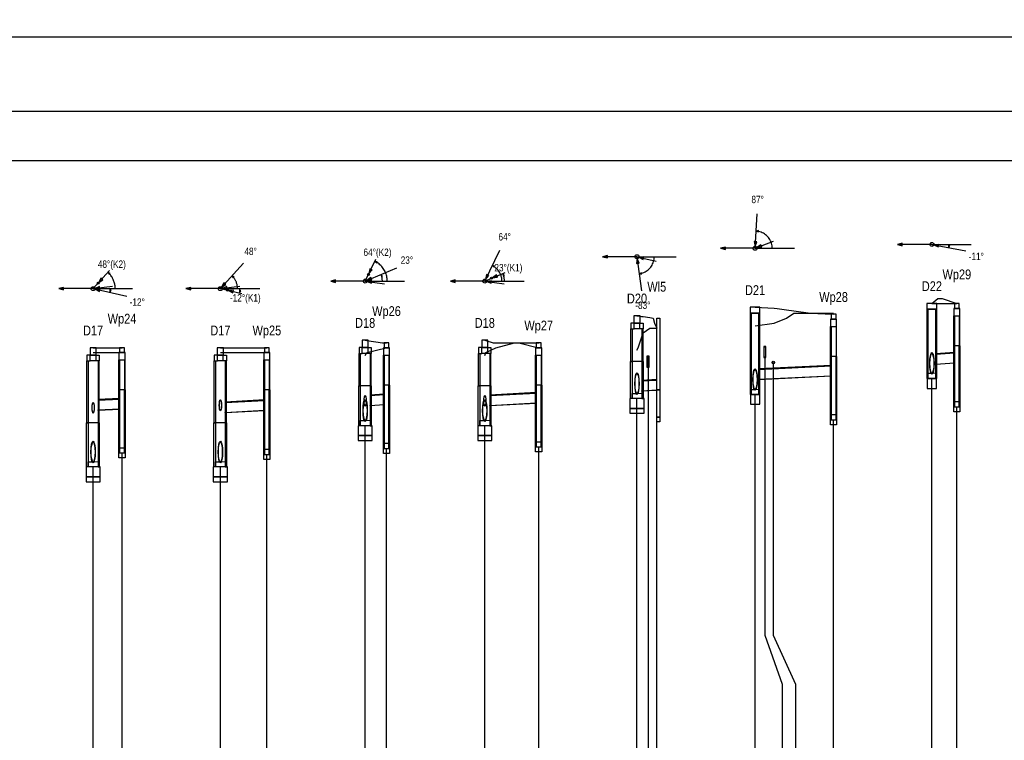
# Model space of a CAD drawing. Header units: metres. Extents: x 0 to 2625, y -705 to 306.
# Tile 33 of 34: x 2225 to 2425, y 159 to 306. Entities that reach past the tile are written whole.
import ezdxf
from ezdxf.enums import TextEntityAlignment as Align

# ---------------------------------------------------------------- set-up
doc = ezdxf.new("R2010")
doc.units = ezdxf.units.M
doc.header["$LTSCALE"] = 0.2
doc.layers.get('0').update_dxf_attribs({"color": 250, "linetype": 'CONTINUOUS'})
doc.layers.get('Defpoints').update_dxf_attribs({"linetype": 'CONTINUOUS'})
for name, color, linetype in [('Budynki', 7, 'CONTINUOUS'), ('Liczby', 7, 'CONTINUOUS'), ('Linie_opisowe', 7, 'CONTINUOUS'), ('Linie_tabeli', 7, 'CONTINUOUS'), ('Odcinki', 7, 'CONTINUOUS'), ('Opis_wl', 7, 'CONTINUOUS'), ('Osie', 7, 'CONTINUOUS'), ('Teren_istn', 3, 'CONTINUOUS'), ('Teren_proj', 2, 'CONTINUOUS'), ('Uzbr_podz', 7, 'CONTINUOUS'), ('warstwa_nr_0', 8, 'CONTINUOUS'), ('Wezly', 7, 'CONTINUOUS'), ('Wymiary', 7, 'CONTINUOUS')]:
    doc.layers.add(name, color=color, linetype=linetype)
doc.styles.get("Standard").update_dxf_attribs({"font": 'arial.ttf'})
doc.dimstyles.new('ISO-25', dxfattribs={"dimtxt": 2.5, "dimasz": 2.5, "dimexe": 1.25, "dimexo": 0.625, "dimtad": 1, "dimdec": 4, "dimdsep": 46, "dimtxsty": 'Standard', "dimcen": 2.5, "dimadec": 0, "dimazin": 0, "dimtfac": 1, "dimtdec": 4, "dimtmove": 0, "dimatfit": 3, "dimfxl": 1, "dimtolj": 1, "dimtzin": 0, "dimarcsym": 0})

# ---------------------------------------------------------------- blocks, each defined once
blk = doc.blocks.new('*D3')
at = {"color": 0, "lineweight": -2, "transparency": 16777216}
for p, q in [((0, 287.62), (0, 303.44)), ((2625.3, 287.62), (2625.3, 303.44)), ((2.5, 302.19), (2622.8, 302.19))]:
    blk.add_line(p, q, dxfattribs=at)
at = {"color": 0, "transparency": 16777216}
for points in [[(2.5, 302.61), (2.5, 301.77), (0, 302.19)], [(2622.8, 302.61), (2622.8, 301.77), (2625.3, 302.19)]]:
    blk.add_solid(points, dxfattribs=at)
at = {"layer": 'Defpoints', "color": 0, "transparency": 16777216}
for p in [(2625.3, 302.19), (0, 287), (2625.3, 287)]:
    blk.add_point(p, dxfattribs=at)
at = {"color": 0, "transparency": 16777216, "insert": (1312.65, 304.09), "char_height": 2.5, "attachment_point": 5}
blk.add_mtext('\\A1;2625.2962', dxfattribs=at)

msp = doc.modelspace()

# ---------------------------------------------------------------- linework, layer by layer
at = {"layer": 'Budynki'}
for points in [[(2354.8416, 245), (2354.8416, 230.3956), (2354.2416, 230.3956), (2354.2416, 245)], [(2354.8416, 230.3956), (2354.8416, 224.8956), (2354.2416, 224.8956), (2354.2416, 228.8956), (2354.2416, 228.8956), (2354.2416, 230.3956)], [(2354.8416, 224.8956), (2354.8416, 223.8956), (2354.2416, 223.8956), (2354.2416, 224.8956)]]:
    msp.add_lwpolyline(points, close=True, dxfattribs=at)
at = {"layer": 'Linie_opisowe'}
for points in [[(2376.2216, 237.114), (2376.2216, 180.56), (2379.7416, 170.56), (2379.7416, 100)], [(2352.4586, 235.158), (2352.4586, 132.76), (2352.9186, 122.76), (2352.9186, 100)], [(2377.9416, 235.979), (2377.9416, 180.56), (2382.4416, 170.56), (2382.4416, 100)]]:
    msp.add_lwpolyline(points, dxfattribs=at)
at = {"layer": 'Linie_tabeli'}
msp.add_lwpolyline([(30, 0), (2615.2962, 0), (2615.2962, 277), (30, 277)], close=True, dxfattribs=at)
for points in [[(2410.2166, 100), (2410.2166, 232.7245)], [(2350.2186, 100), (2350.2186, 228.6495)], [(2374.2416, 100), (2374.2416, 229.4895)], [(2415.2962, 100), (2415.2962, 226.981)], [(2354.2416, 100), (2354.2416, 224.8956)], [(2294.9091, 100), (2294.9091, 223.1259)], [(2319.2497, 100), (2319.2497, 223.1259)], [(2390.2166, 100), (2390.2166, 224.3242)], [(2299.2497, 100), (2299.2497, 218.5004)], [(2330.2186, 100), (2330.2186, 218.8042)], [(2245.443, 100), (2245.443, 217.582)], [(2274.9091, 100), (2274.9091, 217.2891)], [(2239.5518, 100), (2239.5518, 214.7374)], [(2265.443, 100), (2265.443, 214.7374)]]:
    msp.add_lwpolyline(points, dxfattribs=at)
at = {"layer": 'Odcinki'}
for points in [[(2411.0166, 237.66), (2414.7962, 237.9435), (2414.7962, 238.0435), (2411.0166, 237.76)], [(2375.0416, 234.5655), (2389.7166, 235.2992), (2389.7166, 235.3992), (2375.0416, 234.6655)], [(2411.0166, 235.66), (2414.7962, 235.9435), (2414.7962, 235.8435), (2411.0166, 235.56)], [(2351.2186, 232.2445), (2354.2416, 232.3956), (2354.2416, 232.4956), (2351.2186, 232.3445)], [(2375.0416, 232.5655), (2389.7166, 233.2992), (2389.7166, 233.1992), (2375.0416, 232.4655)], [(2351.2186, 230.2445), (2354.2416, 230.3956), (2354.2416, 230.2956), (2351.2186, 230.1445)], [(2240.5518, 228.3374), (2244.943, 228.557), (2244.943, 228.657), (2240.5518, 228.4374)], [(2295.9091, 229.2699), (2298.7497, 229.4659), (2298.7497, 229.5659), (2295.9091, 229.3699)], [(2320.2497, 229.2559), (2329.7186, 229.7767), (2329.7186, 229.8767), (2320.2497, 229.3559)], [(2240.5518, 226.3374), (2244.943, 226.557), (2244.943, 226.457), (2240.5518, 226.2374)], [(2266.443, 227.8404), (2274.4091, 228.2626), (2274.4091, 228.3626), (2266.443, 227.9404)], [(2295.9091, 227.2699), (2298.7497, 227.4659), (2298.7497, 227.3659), (2295.9091, 227.1699)], [(2320.2497, 227.2559), (2329.7186, 227.7767), (2329.7186, 227.6767), (2320.2497, 227.1559)], [(2266.443, 225.8404), (2274.4091, 226.2626), (2274.4091, 226.1626), (2266.443, 225.7404)]]:
    msp.add_lwpolyline(points, close=True, dxfattribs=at)
at = {"layer": 'Opis_wl'}
for centre, major_axis in [((2410.2166, 235.8045), (0, -2.2)), ((2410.2166, 235.8045), (0, -2)), ((2374.2416, 232.5255), (0, -2.2)), ((2374.2416, 232.5255), (0, -2)), ((2350.2186, 231.6945), (0, -2.2)), ((2350.2186, 231.6945), (0, -2)), ((2294.9091, 226.2009), (0, -2.2)), ((2294.9091, 228.2009), (0, -1.1)), ((2294.9091, 228.2009), (0, -1)), ((2319.2497, 226.2009), (0, -2.2)), ((2319.2497, 228.2009), (0, -1.1)), ((2319.2497, 228.2009), (0, -1)), ((2239.5518, 226.7874), (0, -1.1)), ((2239.5518, 226.7874), (0, -1)), ((2265.443, 227.2874), (0, -1.1)), ((2265.443, 227.2874), (0, -1)), ((2294.9091, 226.2009), (0, -2)), ((2319.2497, 226.2009), (0, -2)), ((2239.5518, 217.7874), (0, -2.2)), ((2239.5518, 217.7874), (0, -2)), ((2265.443, 217.7874), (0, -2.2)), ((2265.443, 217.7874), (0, -2))]:
    msp.add_ellipse(centre, major_axis=major_axis, ratio=0.2, dxfattribs=at)
at = {"layer": 'Osie'}
for p, q in [((2374.2416, 259.2045), (2382.2416, 259.2045)), ((2410.2166, 260), (2418.2166, 260)), ((2350.2186, 257.4987), (2358.2186, 257.4987)), ((2294.9091, 252.5341), (2302.9091, 252.5341)), ((2319.2497, 252.5341), (2327.2497, 252.5341)), ((2239.5518, 251), (2247.5518, 251)), ((2265.443, 251), (2273.443, 251))]:
    msp.add_line(p, q, dxfattribs=at)
at = {"layer": 'Teren_istn'}
for points in [[(2410.2166, 248), (2415.2962, 248)], [(2374.2416, 243.469), (2378.097, 244), (2380.6431, 245), (2382.1197, 246), (2388.5001, 246), (2390.2166, 246)], [(2350.2186, 238.4717), (2350.475, 239), (2350.8027, 240), (2351.1597, 241), (2351.4758, 242), (2352.8214, 243), (2354.2416, 243)], [(2294.9091, 237.4318), (2295.2613, 238), (2299.174, 239), (2299.2497, 239)], [(2319.2497, 237.4318), (2319.4564, 238), (2321.5223, 239), (2325.2868, 240), (2326.1759, 240), (2330.1761, 239), (2330.2186, 239)], [(2239.5518, 238), (2244.022, 238), (2245.443, 238)], [(2265.443, 238), (2274.9091, 238)]]:
    msp.add_lwpolyline(points, dxfattribs=at)
at = {"layer": 'Teren_proj'}
for points in [[(2410.2166, 248), (2411.421, 249), (2412.2925, 249), (2415.2962, 248)], [(2374.2416, 247.2045), (2378.097, 247.0285), (2378.7217, 247), (2380.6431, 246.7175), (2382.1197, 246.5004), (2385.5228, 246), (2388.5001, 245.8731), (2390.2166, 245.8)], [(2350.2186, 245.4987), (2350.475, 245.4598), (2350.8027, 245.41), (2351.1597, 245.3557), (2351.4758, 245.3077), (2352.8214, 245.1033), (2353.501, 245), (2353.8066, 244), (2354.2416, 243)], [(2294.9091, 240.5341), (2295.2613, 240.4802), (2298.4021, 240), (2299.174, 240), (2299.2497, 240)], [(2319.2497, 240.5341), (2319.4564, 240.4697), (2320.9662, 240), (2321.5223, 240), (2325.2868, 240)], [(2239.5518, 239), (2244.022, 239), (2245.443, 239)], [(2265.443, 239), (2274.9091, 239)], [(2326.1759, 240), (2328.9065, 240), (2330.1761, 240), (2330.2186, 240)]]:
    msp.add_lwpolyline(points, dxfattribs=at)
at = {"layer": 'Uzbr_podz'}
for points in [[(2376.0016, 237.014), (2376.4416, 237.014), (2376.4416, 239.214), (2376.0016, 239.214)], [(2376.0216, 237.114), (2376.4216, 237.114), (2376.4216, 239.114), (2376.0216, 239.114)], [(2352.2386, 235.058), (2352.6786, 235.058), (2352.6786, 237.258), (2352.2386, 237.258)], [(2352.2586, 235.158), (2352.6586, 235.158), (2352.6586, 237.158), (2352.2586, 237.158)]]:
    msp.add_lwpolyline(points, close=True, dxfattribs=at)
msp.add_circle((2377.9416, 235.979), 0.25, dxfattribs=at)
at = {"layer": 'warstwa_nr_0'}
msp.add_lwpolyline([(0, -10), (2625.2962, -10), (2625.2962, 287), (0, 287)], close=True, dxfattribs=at)
at = {"layer": 'Wezly'}
for p, q in [((2350.8186, 243.9987), (2349.6186, 243.9987)), ((2350.8186, 242.7987), (2349.6186, 242.7987)), ((2295.5091, 239.0341), (2294.3091, 239.0341)), ((2319.8497, 239.0341), (2318.6497, 239.0341)), ((2415.7962, 239.4), (2414.7962, 239.4)), ((2240.1518, 237.5), (2238.9518, 237.5)), ((2266.043, 237.5), (2264.843, 237.5)), ((2295.5091, 237.8341), (2294.3091, 237.8341)), ((2319.8497, 237.8341), (2318.6497, 237.8341)), ((2390.7166, 237.2), (2389.7166, 237.2)), ((2240.1518, 236.3), (2238.9518, 236.3)), ((2266.043, 236.3), (2264.843, 236.3)), ((2351.3386, 236.1987), (2349.0986, 236.1987)), ((2245.943, 230.4), (2244.943, 230.4)), ((2275.4091, 230.4), (2274.4091, 230.4)), ((2296.0291, 231.2341), (2293.7891, 231.2341)), ((2299.7497, 231.4), (2298.7497, 231.4)), ((2320.3697, 231.2341), (2318.1297, 231.2341)), ((2330.7186, 231.4), (2329.7186, 231.4)), ((2240.6718, 223.7), (2238.4318, 223.7)), ((2266.563, 223.7), (2264.323, 223.7))]:
    msp.add_line(p, q, dxfattribs=at)
for points in [[(2373.2416, 246.0045), (2375.2416, 246.0045), (2375.2416, 247.2045), (2373.2416, 247.2045)], [(2409.2166, 246.8), (2411.2166, 246.8), (2411.2166, 248), (2409.2166, 248)], [(2409.2166, 232.7245), (2411.2166, 232.7245), (2411.2166, 246.8), (2409.2166, 246.8)], [(2409.4166, 232.7245), (2411.0166, 232.7245), (2411.0166, 246.8), (2409.4166, 246.8)], [(2414.6712, 245.5), (2415.9212, 245.5), (2415.9212, 247), (2414.6712, 247)], [(2414.7962, 247), (2415.7962, 247), (2415.7962, 248), (2414.7962, 248)], [(2349.5946, 243.9987), (2350.8426, 243.9987), (2350.8426, 245.4987), (2349.5946, 245.4987)], [(2373.2416, 229.4895), (2375.2416, 229.4895), (2375.2416, 246.0045), (2373.2416, 246.0045)], [(2373.4416, 229.4895), (2375.0416, 229.4895), (2375.0416, 246.0045), (2373.4416, 246.0045)], [(2389.5916, 243.3), (2390.8416, 243.3), (2390.8416, 244.8), (2389.5916, 244.8)], [(2389.7166, 244.8), (2390.7166, 244.8), (2390.7166, 245.8), (2389.7166, 245.8)], [(2414.7962, 239.4), (2414.6712, 239.4), (2414.6712, 245.5), (2414.7962, 245.5)], [(2415.7962, 239.4), (2415.9212, 239.4), (2415.9212, 245.5), (2415.7962, 245.5)], [(2349.6186, 243.9987), (2348.9686, 243.9987), (2348.9686, 242.7987), (2349.6186, 242.7987)], [(2349.2186, 236.1987), (2348.9686, 236.1987), (2348.9686, 242.7987), (2349.2186, 242.7987)], [(2350.8186, 243.9987), (2351.4686, 243.9987), (2351.4686, 242.7987), (2350.8186, 242.7987)], [(2351.2186, 236.1987), (2351.4686, 236.1987), (2351.4686, 242.7987), (2351.2186, 242.7987)], [(2389.7166, 237.2), (2389.5916, 237.2), (2389.5916, 243.3), (2389.7166, 243.3)], [(2390.7166, 237.2), (2390.8416, 237.2), (2390.8416, 243.3), (2390.7166, 243.3)], [(2294.2851, 239.0341), (2295.5331, 239.0341), (2295.5331, 240.5341), (2294.2851, 240.5341)], [(2318.6257, 239.0341), (2319.8737, 239.0341), (2319.8737, 240.5341), (2318.6257, 240.5341)], [(2238.9278, 237.5), (2240.1758, 237.5), (2240.1758, 239), (2238.9278, 239)], [(2244.943, 238), (2245.943, 238), (2245.943, 239), (2244.943, 239)], [(2264.819, 237.5), (2266.067, 237.5), (2266.067, 239), (2264.819, 239)], [(2274.4091, 238), (2275.4091, 238), (2275.4091, 239), (2274.4091, 239)], [(2294.3091, 239.0341), (2293.6591, 239.0341), (2293.6591, 237.8341), (2294.3091, 237.8341)], [(2295.5091, 239.0341), (2296.1591, 239.0341), (2296.1591, 237.8341), (2295.5091, 237.8341)], [(2298.6247, 237.5), (2299.8747, 237.5), (2299.8747, 239), (2298.6247, 239)], [(2298.7497, 239), (2299.7497, 239), (2299.7497, 240), (2298.7497, 240)], [(2318.6497, 239.0341), (2317.9997, 239.0341), (2317.9997, 237.8341), (2318.6497, 237.8341)], [(2319.8497, 239.0341), (2320.4997, 239.0341), (2320.4997, 237.8341), (2319.8497, 237.8341)], [(2329.5936, 237.5), (2330.8436, 237.5), (2330.8436, 239), (2329.5936, 239)], [(2329.7186, 239), (2330.7186, 239), (2330.7186, 240), (2329.7186, 240)], [(2415.2962, 226.981), (2415.7962, 226.981), (2415.7962, 239.4), (2415.8378, 239.4), (2415.9212, 239.4), (2415.9212, 225.981), (2415.2962, 225.981), (2415.2962, 225.981), (2414.6712, 225.981), (2414.6712, 239.4), (2414.7545, 239.4), (2414.7962, 239.4), (2414.7962, 226.981)], [(2238.9518, 237.5), (2238.3018, 237.5), (2238.3018, 236.3), (2238.9518, 236.3)], [(2240.1518, 237.5), (2240.8018, 237.5), (2240.8018, 236.3), (2240.1518, 236.3)], [(2244.818, 236.5), (2246.068, 236.5), (2246.068, 238), (2244.818, 238)], [(2244.943, 230.4), (2244.818, 230.4), (2244.818, 236.5), (2244.943, 236.5)], [(2245.943, 230.4), (2246.068, 230.4), (2246.068, 236.5), (2245.943, 236.5)], [(2264.843, 237.5), (2264.193, 237.5), (2264.193, 236.3), (2264.843, 236.3)], [(2266.043, 237.5), (2266.693, 237.5), (2266.693, 236.3), (2266.043, 236.3)], [(2274.2841, 236.5), (2275.5341, 236.5), (2275.5341, 238), (2274.2841, 238)], [(2274.4091, 230.4), (2274.2841, 230.4), (2274.2841, 236.5), (2274.4091, 236.5)], [(2275.4091, 230.4), (2275.5341, 230.4), (2275.5341, 236.5), (2275.4091, 236.5)], [(2293.9091, 231.2341), (2293.6591, 231.2341), (2293.6591, 237.8341), (2293.9091, 237.8341)], [(2295.9091, 231.2341), (2296.1591, 231.2341), (2296.1591, 237.8341), (2295.9091, 237.8341)], [(2298.7497, 231.4), (2298.6247, 231.4), (2298.6247, 237.5), (2298.7497, 237.5)], [(2299.7497, 231.4), (2299.8747, 231.4), (2299.8747, 237.5), (2299.7497, 237.5)], [(2318.2497, 231.2341), (2317.9997, 231.2341), (2317.9997, 237.8341), (2318.2497, 237.8341)], [(2320.2497, 231.2341), (2320.4997, 231.2341), (2320.4997, 237.8341), (2320.2497, 237.8341)], [(2329.7186, 231.4), (2329.5936, 231.4), (2329.5936, 237.5), (2329.7186, 237.5)], [(2330.7186, 231.4), (2330.8436, 231.4), (2330.8436, 237.5), (2330.7186, 237.5)], [(2390.2166, 224.3242), (2390.7166, 224.3242), (2390.7166, 237.2), (2390.7583, 237.2), (2390.8416, 237.2), (2390.8416, 223.3242), (2390.2166, 223.3242), (2390.2166, 223.3242), (2389.5916, 223.3242), (2389.5916, 237.2), (2389.6749, 237.2), (2389.7166, 237.2), (2389.7166, 224.3242)], [(2238.5518, 223.7), (2238.3018, 223.7), (2238.3018, 236.3), (2238.5518, 236.3)], [(2240.5518, 223.7), (2240.8018, 223.7), (2240.8018, 236.3), (2240.5518, 236.3)], [(2264.443, 223.7), (2264.193, 223.7), (2264.193, 236.3), (2264.443, 236.3)], [(2266.443, 223.7), (2266.693, 223.7), (2266.693, 236.3), (2266.443, 236.3)], [(2349.2186, 228.6495), (2348.8986, 228.6495), (2348.8986, 236.1987), (2349.2186, 236.1987)], [(2351.2186, 228.6495), (2351.5386, 228.6495), (2351.5386, 236.1987), (2351.2186, 236.1987)], [(2409.2566, 230.7245), (2411.1766, 230.7245), (2411.1766, 232.7245), (2409.2566, 232.7245)], [(2410.2166, 232.7245), (2409.4166, 232.7245), (2409.4166, 233.8045), (2410.2166, 233.8045), (2411.0166, 233.86), (2411.0166, 232.7245)], [(2245.443, 217.582), (2245.943, 217.582), (2245.943, 230.4), (2245.9847, 230.4), (2246.068, 230.4), (2246.068, 216.582), (2245.443, 216.582), (2245.443, 216.582), (2244.818, 216.582), (2244.818, 230.4), (2244.9014, 230.4), (2244.943, 230.4), (2244.943, 217.582)], [(2274.9091, 217.2891), (2275.4091, 217.2891), (2275.4091, 230.4), (2275.4508, 230.4), (2275.5341, 230.4), (2275.5341, 216.2891), (2274.9091, 216.2891), (2274.9091, 216.2891), (2274.2841, 216.2891), (2274.2841, 230.4), (2274.3674, 230.4), (2274.4091, 230.4), (2274.4091, 217.2891)], [(2293.9091, 223.1259), (2293.5891, 223.1259), (2293.5891, 231.2341), (2293.9091, 231.2341)], [(2295.9091, 223.1259), (2296.2291, 223.1259), (2296.2291, 231.2341), (2295.9091, 231.2341)], [(2299.2497, 218.5004), (2299.7497, 218.5004), (2299.7497, 231.4), (2299.7914, 231.4), (2299.8747, 231.4), (2299.8747, 217.5004), (2299.2497, 217.5004), (2299.2497, 217.5004), (2298.6247, 217.5004), (2298.6247, 231.4), (2298.7081, 231.4), (2298.7497, 231.4), (2298.7497, 218.5004)], [(2318.2497, 223.1259), (2317.9297, 223.1259), (2317.9297, 231.2341), (2318.2497, 231.2341)], [(2320.2497, 223.1259), (2320.5697, 223.1259), (2320.5697, 231.2341), (2320.2497, 231.2341)], [(2330.2186, 218.8042), (2330.7186, 218.8042), (2330.7186, 231.4), (2330.7603, 231.4), (2330.8436, 231.4), (2330.8436, 217.8042), (2330.2186, 217.8042), (2330.2186, 217.8042), (2329.5936, 217.8042), (2329.5936, 231.4), (2329.6769, 231.4), (2329.7186, 231.4), (2329.7186, 218.8042)], [(2374.2416, 229.4895), (2373.4416, 229.4895), (2373.4416, 230.5255), (2374.2416, 230.5255), (2375.0416, 230.5655), (2375.0416, 229.4895)], [(2348.7786, 226.6495), (2351.6586, 226.6495), (2351.6586, 228.6495), (2348.7786, 228.6495)], [(2350.2186, 228.6495), (2349.2186, 228.6495), (2349.2186, 229.6945), (2350.2186, 229.6945), (2351.2186, 229.7445), (2351.2186, 228.6495)], [(2373.2816, 227.4895), (2375.2016, 227.4895), (2375.2016, 229.4895), (2373.2816, 229.4895)], [(2348.7786, 225.6495), (2351.6586, 225.6495), (2351.6586, 226.6495), (2348.7786, 226.6495)], [(2414.7962, 226.981), (2415.7962, 226.981), (2415.7962, 227.981), (2414.7962, 227.981)], [(2389.7166, 224.3242), (2390.7166, 224.3242), (2390.7166, 225.3242), (2389.7166, 225.3242)], [(2238.5518, 214.7374), (2238.2318, 214.7374), (2238.2318, 223.7), (2238.5518, 223.7)], [(2240.5518, 214.7374), (2240.8718, 214.7374), (2240.8718, 223.7), (2240.5518, 223.7)], [(2264.443, 214.7374), (2264.123, 214.7374), (2264.123, 223.7), (2264.443, 223.7)], [(2266.443, 214.7374), (2266.763, 214.7374), (2266.763, 223.7), (2266.443, 223.7)], [(2293.4691, 221.1259), (2296.3491, 221.1259), (2296.3491, 223.1259), (2293.4691, 223.1259)], [(2294.9091, 223.1259), (2293.9091, 223.1259), (2293.9091, 224.2009), (2294.9091, 224.2009), (2295.9091, 224.2699), (2295.9091, 223.1259)], [(2317.8097, 221.1259), (2320.6897, 221.1259), (2320.6897, 223.1259), (2317.8097, 223.1259)], [(2319.2497, 223.1259), (2318.2497, 223.1259), (2318.2497, 224.2009), (2319.2497, 224.2009), (2320.2497, 224.2559), (2320.2497, 223.1259)], [(2293.4691, 220.1259), (2296.3491, 220.1259), (2296.3491, 221.1259), (2293.4691, 221.1259)], [(2317.8097, 220.1259), (2320.6897, 220.1259), (2320.6897, 221.1259), (2317.8097, 221.1259)], [(2244.943, 217.582), (2245.943, 217.582), (2245.943, 218.582), (2244.943, 218.582)], [(2298.7497, 218.5004), (2299.7497, 218.5004), (2299.7497, 219.5004), (2298.7497, 219.5004)], [(2329.7186, 218.8042), (2330.7186, 218.8042), (2330.7186, 219.8042), (2329.7186, 219.8042)], [(2274.4091, 217.2891), (2275.4091, 217.2891), (2275.4091, 218.2891), (2274.4091, 218.2891)], [(2238.1118, 212.7374), (2240.9918, 212.7374), (2240.9918, 214.7374), (2238.1118, 214.7374)], [(2239.5518, 214.7374), (2238.5518, 214.7374), (2238.5518, 215.7874), (2239.5518, 215.7874), (2240.5518, 215.8374), (2240.5518, 214.7374)], [(2264.003, 212.7374), (2266.883, 212.7374), (2266.883, 214.7374), (2264.003, 214.7374)], [(2265.443, 214.7374), (2264.443, 214.7374), (2264.443, 215.7874), (2265.443, 215.7874), (2266.443, 215.8404), (2266.443, 214.7374)], [(2238.1118, 211.7374), (2240.9918, 211.7374), (2240.9918, 212.7374), (2238.1118, 212.7374)], [(2264.003, 211.7374), (2266.883, 211.7374), (2266.883, 212.7374), (2264.003, 212.7374)]]:
    msp.add_lwpolyline(points, close=True, dxfattribs=at)
at = {"layer": 'Wymiary'}
for p, q in [((2374.2416, 259.2045), (2374.6447, 266.1929)), ((2374.2416, 259.2045), (2377.9716, 260.6491)), ((2319.2497, 252.5341), (2322.3262, 258.8218)), ((2374.2416, 259.2045), (2367.2416, 259.2045)), ((2410.2166, 260), (2403.2166, 260)), ((2410.2166, 260), (2417.097, 258.7116)), ((2294.9091, 252.5341), (2297.1066, 257.0253)), ((2350.2186, 257.4987), (2343.2186, 257.4987)), ((2350.2186, 257.4987), (2354.1181, 256.6079)), ((2350.2186, 257.4987), (2351.1267, 250.5579)), ((2239.5518, 251), (2242.8969, 254.7162)), ((2265.443, 251), (2270.1262, 256.2027)), ((2294.9091, 252.5341), (2301.3748, 255.2165)), ((2294.9091, 252.5341), (2287.9091, 252.5341)), ((2294.9091, 252.5341), (2298.8725, 251.994)), ((2319.2497, 252.5341), (2312.2497, 252.5341)), ((2319.2497, 252.5341), (2323.4062, 254.2585)), ((2319.2497, 252.5341), (2323.2131, 251.994)), ((2239.5518, 251), (2232.5518, 251)), ((2239.5518, 251), (2243.5165, 251.5303)), ((2239.5518, 251), (2246.3891, 249.4996)), ((2265.443, 251), (2258.443, 251)), ((2265.443, 251), (2269.4077, 251.5303)), ((2265.443, 251), (2269.8384, 250.0355))]:
    msp.add_line(p, q, dxfattribs=at)
for points in [[(2374.4432, 262.6987), (2374.9179, 262.5417), (2374.9328, 262.8001)], [(2374.2646, 259.6038), (2374.5787, 260.5533), (2374.0619, 260.5831)], [(2367.2416, 259.2045), (2368.2075, 258.9457), (2368.2075, 259.4633)], [(2374.6146, 259.349), (2375.6088, 259.4565), (2375.4219, 259.9392)], [(2403.2166, 260), (2404.1825, 259.7412), (2404.1825, 260.2588)], [(2410.6098, 259.9264), (2411.5116, 259.4942), (2411.6068, 260.003)], [(2413.6568, 259.3558), (2413.8729, 259.8067), (2413.6185, 259.8543)], [(2296.8868, 256.5762), (2297.2638, 256.2477), (2297.3775, 256.4801)], [(2343.2186, 257.4987), (2344.1845, 257.2399), (2344.1845, 257.7575)], [(2350.2705, 257.1021), (2350.1392, 256.1108), (2350.6524, 256.1779)], [(2350.6086, 257.4096), (2351.4926, 256.9422), (2351.6079, 257.4468)], [(2295.6562, 254.0611), (2296.3132, 254.815), (2295.8483, 255.0425)], [(2320.7879, 255.6779), (2321.1649, 255.3494), (2321.2786, 255.5819)], [(2240.6891, 252.2635), (2241.5277, 252.8083), (2241.143, 253.1546)], [(2242.5624, 254.3446), (2242.8348, 253.9253), (2243.008, 254.1176)], [(2267.7846, 253.6013), (2268.057, 253.182), (2268.2301, 253.3744)], [(2287.9091, 252.5341), (2288.875, 252.2752), (2288.875, 252.7929)], [(2295.2786, 252.6873), (2296.2699, 252.8184), (2296.0716, 253.2965)], [(2295.3054, 252.4801), (2296.2276, 252.0932), (2296.2975, 252.6061)], [(2298.1419, 253.8753), (2298.2075, 253.3796), (2298.4465, 253.4788)], [(2312.2497, 252.5341), (2313.2156, 252.2752), (2313.2156, 252.7929)], [(2319.4255, 252.8934), (2320.0825, 253.6472), (2319.6175, 253.8747)], [(2319.646, 252.4801), (2320.5682, 252.0932), (2320.6381, 252.6061)], [(2320.8199, 253.1855), (2321.8113, 253.3166), (2321.6129, 253.7947)], [(2322.9444, 254.0669), (2323.0099, 253.5712), (2323.249, 253.6704)], [(2350.6726, 254.0283), (2351.1683, 253.9626), (2351.1347, 254.2193)], [(2232.5518, 251), (2233.5177, 250.7412), (2233.5177, 251.2588)], [(2239.9425, 250.9143), (2240.8305, 250.4544), (2240.9415, 250.96)], [(2239.9483, 251.053), (2240.94, 250.9246), (2240.8714, 251.4376)], [(2242.9705, 250.2498), (2243.2004, 250.6938), (2242.9476, 250.7493)], [(2258.443, 251), (2259.4089, 250.7412), (2259.4089, 251.2588)], [(2265.7106, 251.2973), (2266.5492, 251.842), (2266.1645, 252.1884)], [(2265.8395, 251.053), (2266.8312, 250.9246), (2266.7626, 251.4376)], [(2267.1035, 250.6356), (2267.9915, 250.1758), (2268.1024, 250.6814)], [(2269.35, 250.1426), (2269.58, 250.5866), (2269.3272, 250.6421)]]:
    msp.add_lwpolyline(points, close=True, dxfattribs=at)
for points in [[(2377.7416, 259.2045), (2377.7316, 259.4691), (2377.7016, 259.7321), (2377.6518, 259.9921), (2377.5825, 260.2476), (2377.4941, 260.4972), (2377.3871, 260.7393), (2377.2621, 260.9727), (2377.1198, 261.196), (2376.9611, 261.4078), (2376.7867, 261.6071), (2376.5979, 261.7926), (2376.3955, 261.9633), (2376.1808, 262.1182), (2375.955, 262.2564), (2375.7194, 262.3772), (2375.4754, 262.4798), (2375.2243, 262.5637), (2374.9676, 262.6284), (2374.7067, 262.6735), (2374.4432, 262.6987)], [(2413.6568, 259.3558), (2413.6681, 259.4196), (2413.6783, 259.4836), (2413.6873, 259.5477), (2413.695, 259.6121), (2413.7016, 259.6765), (2413.707, 259.7411), (2413.7112, 259.8057), (2413.7142, 259.8704), (2413.716, 259.9352), (2413.7166, 260)], [(2299.4091, 252.5341), (2299.4021, 252.785), (2299.3811, 253.0351), (2299.3462, 253.2837), (2299.2975, 253.5299), (2299.2352, 253.7731), (2299.1593, 254.0124), (2299.0703, 254.2471), (2298.9683, 254.4764), (2298.8537, 254.6997), (2298.7268, 254.9163), (2298.588, 255.1255), (2298.4378, 255.3266), (2298.2766, 255.519), (2298.1049, 255.7021), (2297.9233, 255.8754), (2297.7323, 256.0383), (2297.5325, 256.1902), (2297.3246, 256.3308), (2297.1091, 256.4596), (2296.8868, 256.5762)], [(2350.6726, 254.0283), (2350.9212, 254.07), (2351.1662, 254.1294), (2351.4062, 254.2064), (2351.6401, 254.3004), (2351.8666, 254.411), (2352.0846, 254.5376), (2352.2929, 254.6796), (2352.4904, 254.8362), (2352.6761, 255.0066), (2352.8491, 255.19), (2353.0085, 255.3853), (2353.1533, 255.5915), (2353.283, 255.8077), (2353.3967, 256.0326), (2353.494, 256.2652), (2353.5743, 256.5041), (2353.6372, 256.7482), (2353.6823, 256.9962), (2353.7095, 257.2468), (2353.7186, 257.4987)], [(2322.7497, 252.5341), (2322.7443, 252.7292), (2322.7279, 252.9238), (2322.7008, 253.1171), (2322.6629, 253.3086), (2322.6144, 253.4977), (2322.5554, 253.6839), (2322.4862, 253.8664), (2322.4069, 254.0448), (2322.3177, 254.2185), (2322.219, 254.3869), (2322.1111, 254.5496), (2321.9943, 254.706), (2321.8689, 254.8557), (2321.7354, 254.9981), (2321.5941, 255.1329), (2321.4455, 255.2595), (2321.2902, 255.3777), (2321.1284, 255.4871), (2320.9608, 255.5873), (2320.7879, 255.6779)], [(2244.0518, 251), (2244.0479, 251.1885), (2244.036, 251.3766), (2244.0163, 251.5641), (2243.9888, 251.7506), (2243.9534, 251.9358), (2243.9104, 252.1193), (2243.8597, 252.3008), (2243.8014, 252.4801), (2243.7357, 252.6568), (2243.6626, 252.8306), (2243.5824, 253.0012), (2243.495, 253.1682), (2243.4007, 253.3315), (2243.2997, 253.4906), (2243.1921, 253.6454), (2243.0781, 253.7955), (2242.9579, 253.9408), (2242.8318, 254.0809), (2242.6999, 254.2155), (2242.5624, 254.3446)], [(2268.943, 251), (2268.9399, 251.1466), (2268.9307, 251.2929), (2268.9154, 251.4387), (2268.894, 251.5838), (2268.8665, 251.7278), (2268.833, 251.8706), (2268.7936, 252.0118), (2268.7483, 252.1512), (2268.6971, 252.2886), (2268.6403, 252.4238), (2268.5779, 252.5565), (2268.5099, 252.6864), (2268.4366, 252.8134), (2268.358, 252.9371), (2268.2743, 253.0575), (2268.1857, 253.1743), (2268.0922, 253.2873), (2267.9941, 253.3962), (2267.8915, 253.501), (2267.7846, 253.6013)], [(2298.4091, 252.5341), (2298.4064, 252.6717), (2298.3983, 252.8091), (2298.3848, 252.946), (2298.3659, 253.0824), (2298.3417, 253.2178), (2298.3121, 253.3523), (2298.2773, 253.4854), (2298.2373, 253.6171), (2298.1922, 253.7471), (2298.1419, 253.8753)], [(2323.2497, 252.5341), (2323.2466, 252.6913), (2323.2373, 252.8483), (2323.2219, 253.0049), (2323.2003, 253.1607), (2323.1726, 253.3155), (2323.1389, 253.4691), (2323.0991, 253.6213), (2323.0534, 253.7718), (2323.0018, 253.9204), (2322.9444, 254.0669)], [(2242.9705, 250.2498), (2242.9859, 250.3238), (2242.9997, 250.3982), (2243.0119, 250.4728), (2243.0224, 250.5476), (2243.0314, 250.6227), (2243.0387, 250.698), (2243.0445, 250.7733), (2243.0485, 250.8488), (2243.051, 250.9244), (2243.0518, 251)], [(2269.35, 250.1426), (2269.3676, 250.2272), (2269.3834, 250.3122), (2269.3974, 250.3975), (2269.4095, 250.483), (2269.4197, 250.5688), (2269.4281, 250.6548), (2269.4346, 250.741), (2269.4393, 250.8272), (2269.4421, 250.9136), (2269.443, 251)]]:
    msp.add_lwpolyline(points, dxfattribs=at)
for centre, radius in [((2374.2416, 259.2045), 0.4), ((2410.2166, 260), 0.4), ((2350.2186, 257.4987), 0.4), ((2294.9091, 252.5341), 0.4), ((2295.5683, 253.8814), 0.2), ((2319.2497, 252.5341), 0.4), ((2320.6352, 253.1089), 0.2), ((2239.5518, 251), 0.4), ((2240.5553, 252.1149), 0.2), ((2265.443, 251), 0.4), ((2266.9081, 250.6785), 0.2)]:
    msp.add_circle(centre, radius, dxfattribs=at)

# ---------------------------------------------------------------- texts
at = {"layer": 'Liczby', "width": 0.8}
for s, height, p in [('87%%D', 1.5, (2374.7714, 268.3892)), ('64%%D', 1.5, (2323.2931, 260.7979)), ('48%%D', 1.5, (2271.5981, 257.8378)), ('64%%D(K2)', 1.5, (2297.4142, 257.6541)), ('48%%D(K2)', 1.5, (2243.3653, 255.2364)), ('23%%D', 1.5, (2303.4068, 256.0595)), ('-11%%D', 1.5, (2419.2594, 256.8066)), ('23%%D(K1)', 1.5, (2324.0528, 254.5267)), ('Wp29', 2, (2415.2962, 252.9)), ('Wl5', 2, (2354.2416, 250.3987)), ('D22', 2, (2410.2166, 250.5)), ('D21', 2, (2374.2416, 249.7045)), ('-12%%D', 1.5, (2248.538, 247.5281)), ('-12%%D(K1)', 1.5, (2270.5221, 248.3854)), ('D20', 2, (2350.2186, 247.9987)), ('-83%%D', 1.5, (2351.4121, 246.8765)), ('Wp28', 2, (2390.2166, 248.3)), ('Wp26', 2, (2299.2497, 245.4341)), ('Wp24', 2, (2245.443, 243.9)), ('D18', 2, (2294.9091, 243.0341)), ('D18', 2, (2319.2497, 243.0341)), ('Wp27', 2, (2330.2186, 242.5)), ('D17', 2, (2239.5518, 241.5)), ('D17', 2, (2265.443, 241.5)), ('Wp25', 2, (2274.9091, 241.5))]:
    msp.add_text(s, height=height, dxfattribs=at).set_placement(p, align=Align.CENTER)

# ---------------------------------------------------------------- dimensions: what is measured, and where the dimension line sits
dim = msp.add_linear_dim(base=(2625.2962, 302.18872), p1=(0, 287), p2=(2625.2962, 287), dimstyle='ISO-25')
dim.commit()
dim.dimension.update_dxf_attribs({"geometry": '*D3', "text_midpoint": (1312.6481, 304.09015)})

doc.saveas('drawing.dxf')
